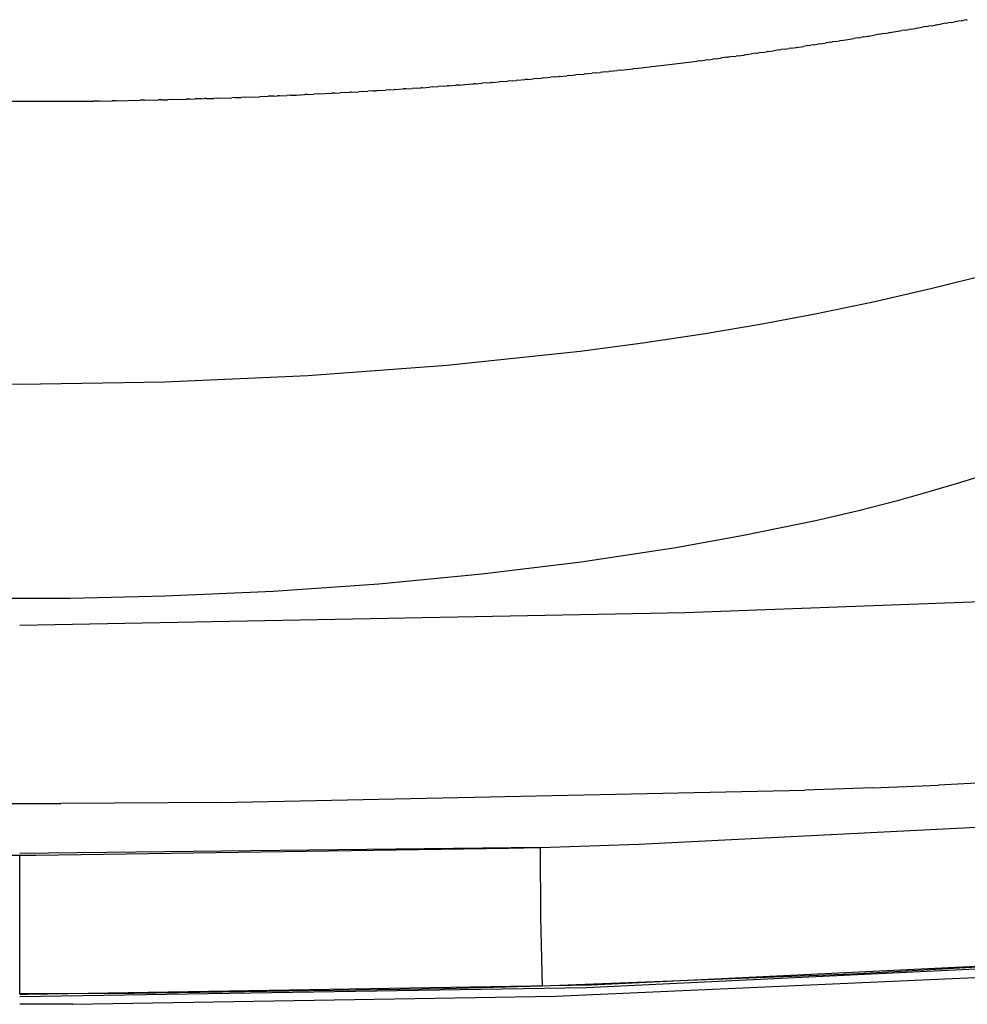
# Model space of a CAD drawing. Header units: millimetres. Extents: x 0 to 547, y 0 to 799.
# Tile 8 of 15: x 273 to 410, y 418 to 560. Entities that reach past the tile are written whole.
import ezdxf

# ---------------------------------------------------------------- set-up
doc = ezdxf.new("R2010")
doc.units = ezdxf.units.MM
doc.header["$MEASUREMENT"] = 0
doc.layers.add('Crea2D$visibili$tangenti', color=7, linetype='Continuous', true_color=0x000000)

msp = doc.modelspace()

# ---------------------------------------------------------------- linework, layer by layer
at = {"layer": 'Crea2D$visibili$tangenti'}
for p, q in [((407.52, 559.84), (407.97, 559.92)), ((408.24, 559.96), (407.97, 559.92)), ((408.24, 559.96), (408.43, 560)), ((408.95, 560.08), (408.43, 560)), ((408.95, 560.08), (409.34, 560.15)), ((409.65, 560.2), (409.34, 560.15)), ((409.65, 560.2), (409.8, 560.23)), ((398.66, 558.37), (400.39, 558.65)), ((400.92, 558.74), (400.39, 558.65)), ((400.92, 558.74), (401.36, 558.81)), ((401.67, 558.86), (401.36, 558.81)), ((401.67, 558.86), (402.32, 558.97)), ((402.42, 558.99), (402.32, 558.97)), ((402.42, 558.99), (403.28, 559.13)), ((403.89, 559.23), (403.28, 559.13)), ((403.89, 559.23), (404.23, 559.29)), ((404.63, 559.36), (404.23, 559.29)), ((404.63, 559.36), (405.17, 559.45)), ((405.36, 559.48), (405.17, 559.45)), ((405.36, 559.48), (406.11, 559.61)), ((406.8, 559.72), (406.11, 559.61)), ((406.8, 559.72), (407.04, 559.76)), ((407.52, 559.84), (407.04, 559.76)), ((390.08, 556.99), (390.38, 557.03)), ((390.87, 557.11), (390.38, 557.03)), ((390.87, 557.11), (391.4, 557.2)), ((391.67, 557.24), (391.4, 557.2)), ((391.67, 557.24), (393.44, 557.52)), ((394.03, 557.61), (393.44, 557.52)), ((394.03, 557.61), (394.45, 557.68)), ((394.81, 557.74), (394.45, 557.68)), ((394.81, 557.74), (395.46, 557.84)), ((395.59, 557.86), (395.46, 557.84)), ((395.59, 557.86), (396.46, 558.01)), ((397.13, 558.12), (396.46, 558.01)), ((397.13, 558.12), (397.45, 558.17)), ((397.9, 558.24), (397.45, 558.17)), ((397.9, 558.24), (398.44, 558.33)), ((398.66, 558.37), (398.44, 558.33)), ((380.24, 555.51), (380.87, 555.6)), ((381.08, 555.63), (380.87, 555.6)), ((381.08, 555.63), (381.95, 555.76)), ((382.75, 555.88), (381.95, 555.76)), ((382.75, 555.88), (383.02, 555.92)), ((383.57, 556), (383.02, 555.92)), ((383.57, 556), (384.09, 556.07)), ((384.4, 556.12), (384.09, 556.07)), ((384.4, 556.12), (385.15, 556.23)), ((385.22, 556.24), (385.15, 556.23)), ((385.22, 556.24), (386.21, 556.39)), ((386.85, 556.49), (386.21, 556.39)), ((386.85, 556.49), (387.26, 556.55)), ((387.66, 556.61), (387.26, 556.55)), ((387.66, 556.61), (388.3, 556.71)), ((388.47, 556.74), (388.3, 556.71)), ((388.47, 556.74), (389.34, 556.87)), ((390.08, 556.99), (389.34, 556.87)), ((362.01, 553.19), (370.92, 554.25)), ((371.17, 554.29), (370.92, 554.25)), ((371.17, 554.29), (372.04, 554.4)), ((372.55, 554.46), (372.04, 554.4)), ((372.55, 554.46), (373.17, 554.54)), ((373.42, 554.58), (373.17, 554.54)), ((373.42, 554.58), (374.28, 554.69)), ((375.14, 554.81), (374.28, 554.69)), ((375.14, 554.81), (375.39, 554.84)), ((376, 554.92), (375.39, 554.84)), ((376, 554.92), (376.5, 554.99)), ((376.86, 555.04), (376.5, 554.99)), ((376.86, 555.04), (377.6, 555.14)), ((377.71, 555.16), (377.6, 555.14)), ((377.71, 555.16), (378.7, 555.29)), ((379.4, 555.39), (378.7, 555.29)), ((379.4, 555.39), (379.79, 555.45)), ((380.24, 555.51), (379.79, 555.45)), ((357.68, 552.72), (358.17, 552.77)), ((358.4, 552.8), (358.17, 552.77)), ((358.4, 552.8), (359.36, 552.9)), ((359.85, 552.95), (359.36, 552.9)), ((359.85, 552.95), (361.71, 553.16)), ((362.01, 553.19), (361.71, 553.16)), ((342.81, 551.31), (343.57, 551.38)), ((344.32, 551.44), (343.57, 551.38)), ((344.32, 551.44), (344.88, 551.49)), ((345.08, 551.51), (344.88, 551.49)), ((345.08, 551.51), (346.11, 551.6)), ((346.58, 551.64), (346.11, 551.6)), ((346.58, 551.64), (347.33, 551.71)), ((348.08, 551.78), (347.33, 551.71)), ((348.08, 551.78), (348.55, 551.82)), ((348.83, 551.84), (348.55, 551.82)), ((348.83, 551.84), (349.77, 551.93)), ((350.32, 551.98), (349.77, 551.93)), ((350.32, 551.98), (350.98, 552.05)), ((351.06, 552.05), (350.98, 552.05)), ((351.06, 552.05), (352.19, 552.16)), ((352.54, 552.2), (352.19, 552.16)), ((352.54, 552.2), (353.4, 552.28)), ((354.02, 552.34), (353.4, 552.28)), ((354.02, 552.34), (354.6, 552.4)), ((354.75, 552.42), (354.6, 552.4)), ((354.75, 552.42), (355.79, 552.52)), ((356.22, 552.57), (355.79, 552.52)), ((356.22, 552.57), (356.95, 552.64)), ((357.68, 552.72), (356.95, 552.64)), ((324.25, 549.97), (323.46, 549.93)), ((324.25, 549.97), (324.75, 550)), ((325.04, 550.02), (324.75, 550)), ((325.04, 550.02), (326.03, 550.08)), ((326.61, 550.12), (326.03, 550.08)), ((326.61, 550.12), (327.31, 550.16)), ((327.39, 550.17), (327.31, 550.16)), ((327.39, 550.17), (328.58, 550.25)), ((328.95, 550.27), (328.58, 550.25)), ((328.95, 550.27), (329.86, 550.33)), ((330.51, 550.38), (329.86, 550.33)), ((330.51, 550.38), (331.13, 550.42)), ((331.29, 550.43), (331.13, 550.42)), ((331.29, 550.43), (332.39, 550.51)), ((332.84, 550.54), (332.39, 550.51)), ((332.84, 550.54), (333.62, 550.59)), ((334.39, 550.65), (333.62, 550.59)), ((334.39, 550.65), (334.92, 550.69)), ((335.16, 550.71), (334.92, 550.69)), ((335.16, 550.71), (336.17, 550.78)), ((336.7, 550.82), (336.17, 550.78)), ((336.7, 550.82), (337.43, 550.88)), ((337.47, 550.88), (337.43, 550.88)), ((337.47, 550.88), (338.68, 550.98)), ((339, 551), (338.68, 550.98)), ((339, 551), (339.93, 551.07)), ((340.53, 551.12), (339.93, 551.07)), ((340.53, 551.12), (341.17, 551.18)), ((341.29, 551.19), (341.17, 551.18)), ((341.29, 551.19), (342.41, 551.28)), ((342.81, 551.31), (342.41, 551.28)), ((284.8, 548.52), (284.03, 548.51)), ((284.8, 548.52), (286.69, 548.54)), ((287.25, 548.55), (286.69, 548.54)), ((287.25, 548.55), (290.69, 548.62)), ((291.33, 548.63), (290.69, 548.62)), ((291.33, 548.63), (293.34, 548.68)), ((293.77, 548.69), (293.34, 548.68)), ((293.77, 548.69), (294.67, 548.71)), ((295.4, 548.73), (294.67, 548.71)), ((295.4, 548.73), (297.32, 548.78)), ((297.83, 548.79), (297.32, 548.78)), ((297.83, 548.79), (298.64, 548.82)), ((299.45, 548.84), (298.64, 548.82)), ((299.45, 548.84), (299.97, 548.86)), ((300.26, 548.87), (299.97, 548.86)), ((300.26, 548.87), (301.29, 548.9)), ((301.88, 548.92), (301.29, 548.9)), ((301.88, 548.92), (303.92, 548.99)), ((304.31, 549.01), (303.92, 548.99)), ((304.31, 549.01), (305.24, 549.04)), ((305.92, 549.07), (305.24, 549.04)), ((305.92, 549.07), (307.87, 549.14)), ((308.33, 549.16), (307.87, 549.14)), ((308.33, 549.16), (309.14, 549.2)), ((309.94, 549.23), (309.14, 549.2)), ((309.94, 549.23), (310.49, 549.26)), ((310.74, 549.27), (310.49, 549.26)), ((310.74, 549.27), (311.8, 549.31)), ((312.34, 549.34), (311.8, 549.31)), ((312.34, 549.34), (313.1, 549.37)), ((313.14, 549.38), (313.1, 549.37)), ((313.14, 549.38), (314.4, 549.44)), ((314.74, 549.45), (314.4, 549.44)), ((314.74, 549.45), (315.71, 549.5)), ((316.33, 549.53), (315.71, 549.5)), ((316.33, 549.53), (318.3, 549.63)), ((318.72, 549.66), (318.3, 549.63)), ((318.72, 549.66), (319.51, 549.7)), ((320.3, 549.74), (319.51, 549.7)), ((320.3, 549.74), (320.89, 549.78)), ((321.09, 549.79), (320.89, 549.78)), ((321.09, 549.79), (322.18, 549.85)), ((322.67, 549.88), (322.18, 549.85)), ((322.67, 549.88), (323.46, 549.93)), ((262.67, 548.51), (284.03, 548.51)), ((404.56, 521.51), (419.17, 525.2)), ((396.23, 519.62), (404.56, 521.51)), ((387.87, 517.89), (396.23, 519.62)), ((379.98, 516.4), (387.87, 517.89)), ((372.07, 515.06), (379.98, 516.4)), ((363.07, 513.7), (372.07, 515.06)), ((354.04, 512.52), (363.07, 513.7)), ((334.87, 510.48), (354.04, 512.52)), ((314.84, 508.99), (334.87, 510.48)), ((294.24, 508.08), (314.84, 508.99)), ((252.47, 508.08), (273.35, 507.76)), ((273.35, 507.76), (294.24, 508.08)), ((408.71, 493.59), (413.67, 495.18)), ((404.33, 492.29), (408.71, 493.59)), ((399.92, 491.07), (404.33, 492.29)), ((393.94, 489.54), (399.92, 491.07)), ((387.92, 488.14), (393.94, 489.54)), ((377.59, 486), (387.92, 488.14)), ((367.82, 484.25), (377.59, 486)), ((354.19, 482.19), (367.82, 484.25)), ((339.9, 480.45), (354.19, 482.19)), ((325.07, 479.04), (339.9, 480.45)), ((294.3, 477.28), (309.83, 477.98)), ((309.83, 477.98), (325.07, 479.04)), ((266.96, 476.96), (280.63, 476.97)), ((280.63, 476.97), (294.3, 477.28)), ((369.18, 474.91), (411.78, 476.49)), ((273.35, 473.05), (369.19, 474.91)), ((302.36, 447.55), (386.39, 449.31)), ((396.2, 449.64), (386.39, 449.31)), ((396.2, 449.64), (405.66, 450.02)), ((414.91, 450.51), (405.66, 450.02)), ((267.41, 447.41), (279.29, 447.41)), ((302.36, 447.55), (279.29, 447.41)), ((362.51, 441.54), (437.29, 445.31)), ((348.29, 441.08), (273.35, 440.21)), ((275.72, 439.96), (343.73, 440.95)), ((343.73, 440.95), (345.95, 441.01)), ((345.95, 441.01), (346.01, 441.01)), ((346.01, 441.01), (348.29, 441.08)), ((348.29, 441.08), (362.51, 441.54)), ((348.29, 441.08), (348.33, 431.09)), ((271.01, 439.96), (273.35, 439.96)), ((273.35, 419.98), (273.35, 439.96)), ((273.35, 439.96), (275.69, 439.96)), ((275.69, 439.96), (275.72, 439.96)), ((348.33, 431.09), (348.56, 421.1)), ((355.65, 421.31), (436.73, 425.24)), ((437.88, 425.32), (393.24, 422.82)), ((436.38, 424.79), (354.91, 420.86)), ((393.24, 422.82), (348.56, 421.1)), ((350.48, 419.66), (419.91, 422.73)), ((274.48, 419.97), (355.65, 421.31)), ((348.56, 421.1), (334.46, 420.72)), ((354.91, 420.86), (273.35, 419.55)), ((289.81, 420.03), (273.35, 419.98)), ((273.35, 419.97), (274.48, 419.97)), ((281, 418.5), (350.48, 419.66)), ((334.46, 420.72), (289.81, 420.03)), ((281, 418.5), (273.35, 418.49))]:
    msp.add_line(p, q, dxfattribs=at)

doc.saveas('drawing.dxf')
